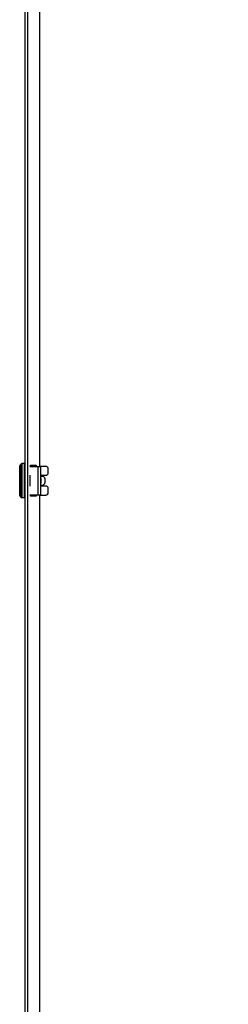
# Model space of a CAD drawing. Header units: inches. Extents: x 0 to 240, y -11 to 156.
# Tile 25 of 34: x 169 to 180, y 57 to 106. Entities that reach past the tile are written whole.
import ezdxf

# ---------------------------------------------------------------- set-up
doc = ezdxf.new("R2010")
doc.units = ezdxf.units.IN
doc.header["$LTSCALE"] = 14.423415
doc.header["$MEASUREMENT"] = 0
for name, color, linetype, lineweight in [('Dimensions(ANSI)', 7, 'Continuous', 25), ('Visible Edges(ANSI)', 7, 'Continuous', 25), ('Visible Tangent Edges(ANSI)', 7, 'Continuous', 25)]:
    doc.layers.add(name, color=color, linetype=linetype, lineweight=lineweight)
doc.styles.add('Dimension-ANSI', font='arialbd.ttf')
doc.dimstyles.new('INCH-ANSI', dxfattribs={"dimscale": 14.423415, "dimtxt": 0.12, "dimasz": 0.098425, "dimexe": 0.04, "dimexo": 0.04, "dimgap": 0.031496, "dimtad": 0, "dimtih": 1, "dimtoh": 1, "dimdec": 3, "dimrnd": 1e-08, "dimzin": 0, "dimdsep": 46, "dimtxsty": 'Dimension-ANSI', "dimcen": 0.09, "dimdle": 0.312, "dimclrd": 179, "dimclre": 179, "dimclrt": 7, "dimadec": 1, "dimazin": 0, "dimtfac": 1, "dimtdec": 3, "dimtofl": 0, "dimtmove": 0, "dimatfit": 3, "dimfxl": 1, "dimtolj": 1, "dimtzin": 4, "dimlwd": 25, "dimlwe": 25, "dimarcsym": 0})

# ---------------------------------------------------------------- blocks, each defined once
blk = doc.blocks.new('*D20')
at = {"layer": 'Defpoints', "color": 0, "linetype": 'Continuous', "transparency": 16777216}
for p in [(170.371, 136.041), (172.194, 136.041), (169.638, 30.601)]:
    blk.add_point(p, dxfattribs=at)
at = {"layer": 'Dimensions(ANSI)', "color": 179, "linetype": 'Continuous', "lineweight": 25, "true_color": 0x262658, "transparency": 16777216}
blk.add_line((170.948, 136.041), (172.194, 136.041), dxfattribs=at)
at = {"layer": 'Dimensions(ANSI)', "color": 7, "linetype": 'Continuous', "lineweight": 25, "transparency": 16777216, "insert": (176.235, 136.041), "char_height": 1.7308, "attachment_point": 5, "style": 'Dimension-ANSI'}
blk.add_mtext('\\A1;72.000', dxfattribs=at)

msp = doc.modelspace()

# ---------------------------------------------------------------- linework, layer by layer
at = {"layer": 'Visible Edges(ANSI)'}
for p, q in [((169.6385, 30.6012), (169.6385, 136.0412)), ((170.3707, 129.0966), (170.3707, 84.0419)), ((169.6097, 84.186), (169.477, 84.186)), ((169.3733, 82.5705), (169.3733, 84.0719)), ((169.8809, 84.0419), (170.2985, 84.0419)), ((169.9167, 84.0988), (170.195, 84.0988)), ((169.9167, 84.0419), (169.9167, 84.0988)), ((170.195, 84.0988), (170.195, 84.0419)), ((170.2985, 84.0419), (170.4252, 84.0419)), ((170.6876, 84.0419), (170.4252, 84.0419)), ((170.4253, 82.6008), (170.4253, 84.0417)), ((170.8029, 83.7104), (170.8029, 83.9266)), ((169.8811, 83.5951), (169.8809, 83.5951)), ((169.8809, 83.5389), (169.8811, 83.5389)), ((169.8811, 83.5951), (169.8811, 83.5389)), ((170.4253, 83.5951), (170.6876, 83.5951)), ((170.5265, 83.5389), (170.4253, 83.5389)), ((170.4253, 83.4509), (170.4287, 83.4509)), ((170.4287, 83.1915), (170.4253, 83.1915)), ((170.4876, 83.5389), (170.4876, 83.5951)), ((170.6415, 83.4235), (170.6415, 83.2189)), ((169.8811, 83.1036), (169.8809, 83.1036)), ((169.8809, 83.0473), (169.8811, 83.0473)), ((169.8811, 83.1036), (169.8811, 83.0473)), ((170.4253, 83.1036), (170.5265, 83.1036)), ((170.6876, 83.0473), (170.4253, 83.0473)), ((170.4876, 83.0473), (170.4876, 83.1036)), ((170.8029, 82.7158), (170.8029, 82.932)), ((169.6097, 82.4564), (169.477, 82.4564)), ((170.2985, 82.6005), (169.8809, 82.6005)), ((169.9167, 82.5436), (169.9167, 82.6005)), ((170.195, 82.5436), (169.9167, 82.5436)), ((170.195, 82.6005), (170.195, 82.5436)), ((170.4252, 82.6005), (170.2985, 82.6005)), ((170.3707, 82.6005), (170.3707, 37.5458)), ((170.4252, 82.6005), (170.6876, 82.6005))]:
    msp.add_line(p, q, dxfattribs=at)
at = {"layer": 'Visible Edges(ANSI)', "flags": 128}
for points in [[(170.4252, 84.0419), (170.4252, 84.0419), (170.4252, 84.0419), (170.4252, 84.0419), (170.4252, 84.0419), (170.4252, 84.0419), (170.4252, 84.0419), (170.4252, 84.0419), (170.4252, 84.0419), (170.4253, 84.0419), (170.4253, 84.0419), (170.4253, 84.0418), (170.4253, 84.0418), (170.4253, 84.0418), (170.4253, 84.0418), (170.4253, 84.0418), (170.4253, 84.0418), (170.4253, 84.0418), (170.4253, 84.0418), (170.4253, 84.0417), (170.4253, 84.0417), (170.4253, 84.0417), (170.4253, 84.0417), (170.4253, 84.0417), (170.4253, 84.0416)], [(170.4253, 82.6008), (170.4253, 82.6008), (170.4253, 82.6007), (170.4253, 82.6007), (170.4253, 82.6007), (170.4253, 82.6007), (170.4253, 82.6007), (170.4253, 82.6006), (170.4253, 82.6006), (170.4253, 82.6006), (170.4253, 82.6006), (170.4253, 82.6006), (170.4253, 82.6006), (170.4253, 82.6006), (170.4253, 82.6006), (170.4253, 82.6006), (170.4252, 82.6005), (170.4252, 82.6005), (170.4252, 82.6005), (170.4252, 82.6005), (170.4252, 82.6005), (170.4252, 82.6005), (170.4252, 82.6005), (170.4252, 82.6005), (170.4252, 82.6005)]]:
    msp.add_lwpolyline(points, dxfattribs=at)
at = {"layer": 'Visible Edges(ANSI)'}
for centre, radius, start, end in [((169.477, 84.1284), 0.0577, 90, 165.70646), ((169.6097, 84.1572), 0.0288, 0, 90), ((169.4309, 84.0719), 0.0577, 115.8305, 180), ((169.3932, 84.1497), 0.0288, 295.8305, 345.70646), ((170.0263, 83.7825), 0.4612, 34.22887, 41.70329), ((170.6876, 83.9266), 0.1153, 0, 90), ((170.6876, 83.7104), 0.1153, 270, 0), ((170.6876, 82.932), 0.1153, 0, 90), ((170.6876, 82.7158), 0.1153, 270, 0), ((169.4309, 82.5705), 0.0577, 180, 244.1695), ((169.3932, 82.4927), 0.0288, 14.29354, 64.1695), ((169.477, 82.514), 0.0577, 194.29354, 270), ((169.6097, 82.4852), 0.0288, 270, 0), ((170.3752, 82.5807), 0.0144, 252.01307, 321.31968), ((170.0263, 82.86), 0.4612, 321.31968, 325.77113)]:
    msp.add_arc(centre, radius, start, end, dxfattribs=at)
for centre, major_axis, start_param, end_param in [((170.5265, 83.4235), (0, 0.1153), 4.712389, 6.2831853), ((170.5265, 83.2189), (0, -0.1153), 0, 1.5707963)]:
    msp.add_ellipse(centre, major_axis=major_axis, ratio=0.9975641, start_param=start_param, end_param=end_param, dxfattribs=at)
at = {"layer": 'Visible Tangent Edges(ANSI)'}
for p, q in [((169.7644, 136.0412), (169.7644, 30.6012)), ((169.477, 84.186), (169.477, 82.4564)), ((169.6097, 82.4564), (169.6097, 84.186)), ((169.4058, 82.5186), (169.4058, 84.1238)), ((169.4212, 84.1426), (169.4212, 82.4998)), ((170.0263, 84.0419), (170.0263, 84.0988)), ((170.2985, 82.6005), (170.2985, 84.0419)), ((169.8811, 83.5389), (169.8811, 83.1036)), ((170.4287, 83.4509), (170.4287, 83.1915)), ((170.0263, 82.5436), (170.0263, 82.6005)), ((170.3864, 82.6005), (170.3864, 82.5717))]:
    msp.add_line(p, q, dxfattribs=at)
at = {"layer": 'Visible Tangent Edges(ANSI)', "flags": 128}
for points in [[(170.4726, 83.5951), (170.4727, 83.5927), (170.4728, 83.5904), (170.4729, 83.588), (170.473, 83.5857), (170.4731, 83.5834), (170.4732, 83.581), (170.4732, 83.5787), (170.4733, 83.5763), (170.4734, 83.574), (170.4734, 83.5717), (170.4735, 83.5693), (170.4736, 83.567), (170.4736, 83.5646), (170.4737, 83.5623), (170.4737, 83.5599), (170.4738, 83.5576), (170.4738, 83.5553), (170.4738, 83.5529), (170.4739, 83.5506), (170.4739, 83.5482), (170.4739, 83.5459), (170.4739, 83.5435), (170.474, 83.5412), (170.474, 83.5389)], [(170.4875, 83.5389), (170.4875, 83.5412), (170.4875, 83.5435), (170.4875, 83.5459), (170.4874, 83.5482), (170.4874, 83.5506), (170.4874, 83.5529), (170.4873, 83.5552), (170.4873, 83.5576), (170.4873, 83.5599), (170.4872, 83.5623), (170.4872, 83.5646), (170.4871, 83.5669), (170.487, 83.5693), (170.487, 83.5716), (170.4869, 83.574), (170.4868, 83.5763), (170.4868, 83.5787), (170.4867, 83.581), (170.4866, 83.5833), (170.4865, 83.5857), (170.4864, 83.588), (170.4864, 83.5904), (170.4863, 83.5927), (170.4862, 83.5951)], [(170.474, 83.1036), (170.474, 83.1012), (170.4739, 83.0989), (170.4739, 83.0965), (170.4739, 83.0942), (170.4739, 83.0918), (170.4738, 83.0895), (170.4738, 83.0872), (170.4738, 83.0848), (170.4737, 83.0825), (170.4737, 83.0801), (170.4736, 83.0778), (170.4736, 83.0754), (170.4735, 83.0731), (170.4734, 83.0708), (170.4734, 83.0684), (170.4733, 83.0661), (170.4732, 83.0637), (170.4732, 83.0614), (170.4731, 83.0591), (170.473, 83.0567), (170.4729, 83.0544), (170.4728, 83.052), (170.4727, 83.0497), (170.4726, 83.0473)], [(170.4862, 83.0473), (170.4863, 83.0497), (170.4864, 83.052), (170.4864, 83.0544), (170.4865, 83.0567), (170.4866, 83.0591), (170.4867, 83.0614), (170.4868, 83.0638), (170.4868, 83.0661), (170.4869, 83.0684), (170.487, 83.0708), (170.487, 83.0731), (170.4871, 83.0755), (170.4872, 83.0778), (170.4872, 83.0802), (170.4873, 83.0825), (170.4873, 83.0848), (170.4873, 83.0872), (170.4874, 83.0895), (170.4874, 83.0919), (170.4874, 83.0942), (170.4875, 83.0965), (170.4875, 83.0989), (170.4875, 83.1012), (170.4875, 83.1036)]]:
    msp.add_lwpolyline(points, dxfattribs=at)

# ---------------------------------------------------------------- dimensions: what is measured, and where the dimension line sits
at = {"layer": 'Dimensions(ANSI)', "color": 179, "linetype": 'Continuous', "lineweight": 25, "true_color": 0x262658}
dim = msp.add_ordinate_dim(feature_location=(170.3707, 136.0412), offset=(1.8231, 0), dtype=0, origin=(169.6385, 30.6012), dimstyle='INCH-ANSI', override={"dimgap": 0.031496, "dimtad": 0, "dimdec": 3, "dimlfac": 0.682853, "dimtol": 0, "dimlim": 0, "dimtp": 0, "dimtm": 0, "dimtdec": 3}, dxfattribs=at)
dim.commit()
dim.dimension.update_dxf_attribs({"geometry": '*D20', "text_midpoint": (176.2349, 136.0412)})

doc.saveas('drawing.dxf')
